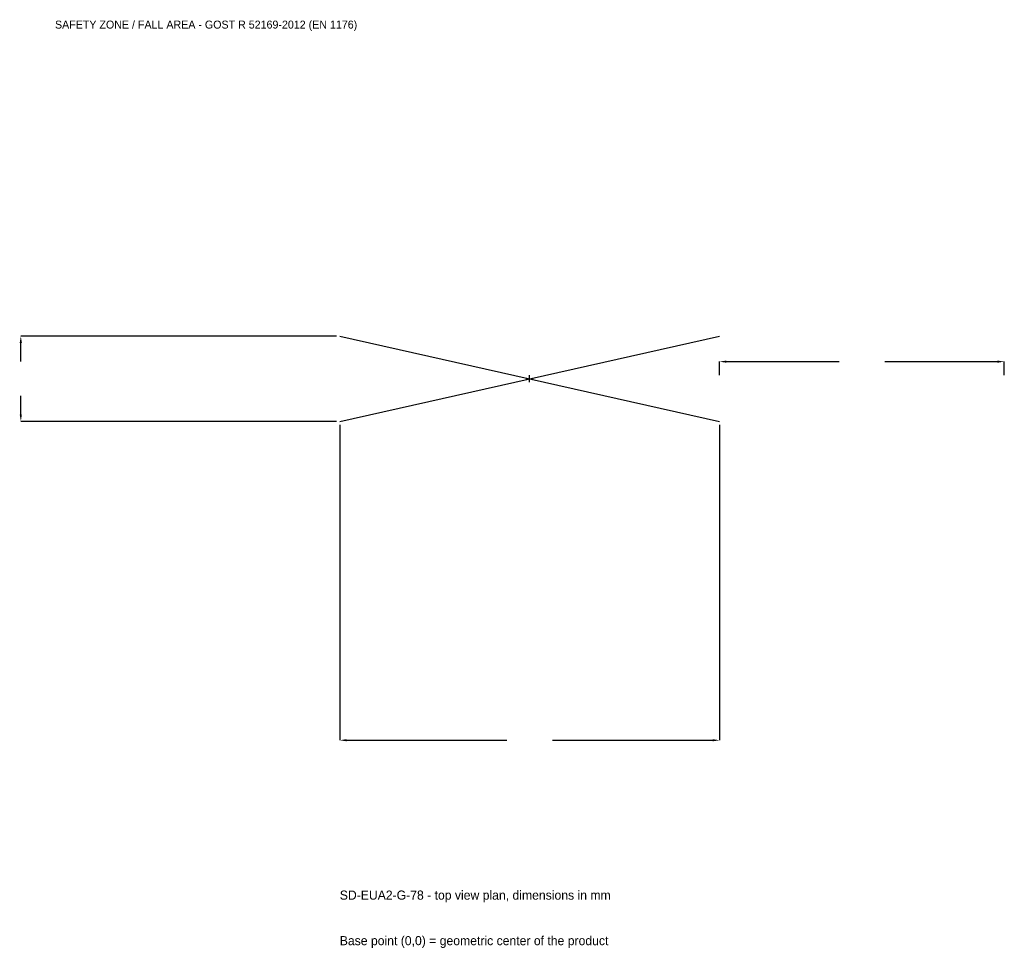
# Model space of a CAD drawing. Extents: x -2686 to 2500, y -3001 to 1892.
import ezdxf

# ---------------------------------------------------------------- set-up
doc = ezdxf.new("R2010")
doc.units = 0
for name, color, linetype in [('GP_MAF_zona_bezopasnosti', 1, 'Continuous'), ('ZSK_DANNYE', 3, 'Continuous'), ('ZSK_KONTUR', 7, 'Continuous'), ('ZSK_RAZMERY', 8, 'Continuous')]:
    doc.layers.add(name, color=color, linetype=linetype)
doc.dimstyles.new('ORION', dxfattribs={"dimtxt": 60, "dimasz": 36, "dimexe": 1.25, "dimexo": 18, "dimtad": 1, "dimcen": 2.5, "dimazin": 3, "dimtfac": 1, "dimtmove": 0, "dimatfit": 3})

# ---------------------------------------------------------------- blocks, each defined once
blk = doc.blocks.new('_CLOSEDFILLED')
at = {"color": 0, "linetype": 'BYBLOCK'}
blk.add_solid([(-1, 0.16), (0, 0), (-1, -0.16)], dxfattribs=at)
blk = doc.blocks.new('*D1')
for p, q in [((-1000, -243), (-1000, -1905)), ((1000, -243), (1000, -1905)), ((-964, -1905), (-120, -1905)), ((120, -1905), (964, -1905))]:
    blk.add_line(p, q)
at = {"layer": 'Defpoints'}
for p in [(-1000, -225), (1000, -225), (-1000, -1905)]:
    blk.add_point(p, dxfattribs=at)
at = {"layer": 'ZSK_RAZMERY', "xscale": 36, "yscale": 36, "rotation": 180}
blk.add_blockref('_CLOSEDFILLED', (-1000, -1905), dxfattribs=at)
at = {"layer": 'ZSK_RAZMERY', "xscale": 36, "yscale": 36}
blk.add_blockref('_CLOSEDFILLED', (1000, -1905), dxfattribs=at)
blk = doc.blocks.new('*D2')
for p, q in [((-1018, 225), (-2680, 225)), ((-2680, 90), (-2680, 189)), ((-2680, -189), (-2680, -90)), ((-1018, -225), (-2680, -225))]:
    blk.add_line(p, q)
at = {"layer": 'Defpoints'}
for p in [(-1000, 225), (-2680, -225), (-1000, -225)]:
    blk.add_point(p, dxfattribs=at)
at = {"layer": 'ZSK_RAZMERY', "xscale": 36, "yscale": 36}
for p, rotation in [((-2680, 225), 90), ((-2680, -225), 270)]:
    blk.add_blockref('_CLOSEDFILLED', p, dxfattribs=dict(at, rotation=rotation))
blk = doc.blocks.new('*D3')
for p, q in [((1000, 18), (1000, 90)), ((1036, 90), (1630, 90)), ((1870, 90), (2464, 90)), ((2500, 18), (2500, 90))]:
    blk.add_line(p, q)
at = {"layer": 'Defpoints'}
for p in [(1000, 90), (1000, 0), (2500, 0)]:
    blk.add_point(p, dxfattribs=at)
at = {"layer": 'ZSK_RAZMERY', "xscale": 36, "yscale": 36, "rotation": 180}
blk.add_blockref('_CLOSEDFILLED', (1000, 90), dxfattribs=at)
at = {"layer": 'ZSK_RAZMERY', "xscale": 36, "yscale": 36}
blk.add_blockref('_CLOSEDFILLED', (2500, 90), dxfattribs=at)
blk = doc.blocks.new('B1')
at = {"layer": 'ZSK_KONTUR'}
for p, q in [((-1000, -225), (1000, 225)), ((-1000, 225), (1000, -225))]:
    blk.add_line(p, q, dxfattribs=at)
at = {"layer": 'ZSK_RAZMERY'}
for p, q in [((-18, 0), (18, 0)), ((0, -18), (0, 18))]:
    blk.add_line(p, q, dxfattribs=at)
at = {"layer": 'GP_MAF_zona_bezopasnosti', "color": 1}
blk.add_text('SAFETY ZONE / FALL AREA - GOST R 52169-2012 (EN 1176)', height=42, dxfattribs=at).set_placement((-2500, 1845))
at = {"layer": 'ZSK_RAZMERY'}
dim = blk.add_linear_dim(base=(-2680, -225), p1=(-1000, -225), p2=(-1000, 225), angle=90, dimstyle='ORION', dxfattribs=at)
dim.commit()
dim.dimension.update_dxf_attribs({"geometry": '*D2', "text_midpoint": (-2680, 0)})
for base, p1, p2, picture, middle in [((1000, 90), (1000, 0), (2500, 0), '*D3', (1750, 90)), ((-1000, -1905), (-1000, -225), (1000, -225), '*D1', (0, -1905))]:
    dim = blk.add_linear_dim(base=base, p1=p1, p2=p2, dimstyle='ORION', dxfattribs=at)
    dim.commit()
    dim.dimension.update_dxf_attribs({"geometry": picture, "text_midpoint": middle})

msp = doc.modelspace()

# ---------------------------------------------------------------- block references
msp.add_blockref('B1', (0, 0))

# ---------------------------------------------------------------- texts
at = {"layer": 'ZSK_DANNYE', "color": 3}
msp.add_text('SD-EUA2-G-78 - top view plan, dimensions in mm', height=48, dxfattribs=at).set_placement((-1000, -2745))
at = {"layer": 'ZSK_DANNYE', "color": 7}
msp.add_text('Base point (0,0) = geometric center of the product', height=48, dxfattribs=at).set_placement((-1000, -2985))

doc.saveas('drawing.dxf')
